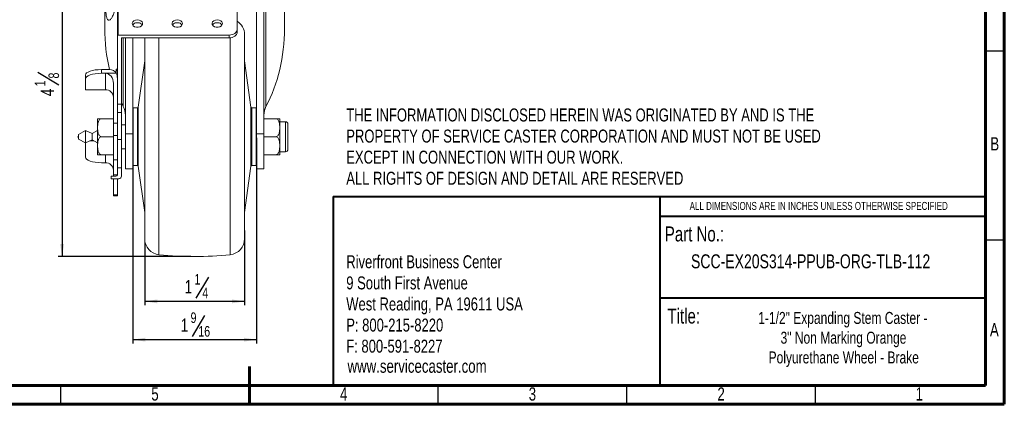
# Model space of a CAD drawing. Header units: inches. Extents: x 0.6 to 16.3, y 0.2 to 11.5.
# Tile 7 of 16: x 6.1 to 16.3, y 0.2 to 4.2. Entities that reach past the tile are written whole.
import ezdxf

# ---------------------------------------------------------------- set-up
doc = ezdxf.new("R2010")
doc.units = ezdxf.units.IN
doc.header["$MEASUREMENT"] = 0
doc.layers.add('FORMAT', color=7, linetype='Continuous')
doc.styles.add('SLDTEXTSTYLE0', font='TXT', dxfattribs={"width": 0.75})
doc.dimstyles.new('SLDDIMSTYLE0', dxfattribs={"dimtxt": 0.137795, "dimasz": 0.13, "dimexe": 0, "dimexo": 0.0625, "dimgap": 0.034449, "dimtad": 1, "dimdec": 6, "dimlfac": 1.2, "dimrnd": 1e-09, "dimzin": 12, "dimdsep": 46, "dimlunit": 5, "dimtxsty": 'SLDTEXTSTYLE0', "dimsah": 1, "dimcen": 0.09, "dimadec": 0, "dimazin": 3, "dimtfac": 1, "dimtofl": 0, "dimtmove": 0, "dimatfit": 3, "dimfxl": 0, "dimfrac": 2, "dimtolj": 1, "dimtzin": 12, "dimarcsym": 0})

# ---------------------------------------------------------------- blocks, each defined once
blk = doc.blocks.new('SW_NOTE_0')
at = {"layer": 'FORMAT', "color": 0, "char_height": 0.13542, "attachment_point": 1, "style": 'SLDTEXTSTYLE0'}
for s, insert in [('Riverfront Business Center', (0, 0.175)), ('9 South First Avenue', (0, -0.045)), ('West Reading, PA 19611 USA', (0, -0.265)), ('P: 800-215-8220', (0, -0.485)), ('F: 800-591-8227', (0, -0.705))]:
    blk.add_mtext(s, dxfattribs=dict(at, insert=insert))
blk = doc.blocks.new('SW_NOTE_1')
at = {"layer": 'FORMAT', "color": 0, "char_height": 0.125, "attachment_point": 2, "style": 'SLDTEXTSTYLE0'}
for s, insert in [('1-1/2" Expanding Stem Caster -', (1.229, 0.161)), ('3" Non Marking Orange', (1.235, -0.045)), ('Polyurethane Wheel - Brake', (1.238, -0.251))]:
    blk.add_mtext(s, dxfattribs=dict(at, insert=insert))
blk = doc.blocks.new('SW_NOTE_2')
at = {"layer": 'FORMAT', "color": 0, "char_height": 0.13542, "attachment_point": 1, "style": 'SLDTEXTSTYLE0'}
for s, insert in [('THE INFORMATION DISCLOSED HEREIN WAS ORIGINATED BY AND IS THE', (0, 0.175)), ('PROPERTY OF SERVICE CASTER CORPORATION AND MUST NOT BE USED', (0, -0.045)), ('EXCEPT IN CONNECTION WITH OUR WORK.', (0, -0.265)), ('ALL RIGHTS OF DESIGN AND DETAIL ARE RESERVED', (0, -0.485))]:
    blk.add_mtext(s, dxfattribs=dict(at, insert=insert))
blk = doc.blocks.new('_D_2')
at = {"layer": 'FORMAT'}
for p, q in [((8.413, 2.01), (8.413, 1.231)), ((7.372, 1.883), (7.372, 1.231)), ((8.038, 1.523), (7.906, 1.303)), ((8.413, 1.27), (7.372, 1.27))]:
    blk.add_line(p, q, dxfattribs=at)
for points in [[(7.372, 1.27), (7.502, 1.25), (7.502, 1.29)], [(8.413, 1.27), (8.283, 1.29), (8.283, 1.25)]]:
    blk.add_solid(points, dxfattribs=at)
at = {"layer": 'FORMAT', "attachment_point": 1, "style": 'SLDTEXTSTYLE0'}
for s, insert, char_height in [('1', (7.891, 1.555), 0.11), ('1', (7.789, 1.492), 0.138), ('4', (7.972, 1.413), 0.11)]:
    blk.add_mtext(s, dxfattribs=dict(at, insert=insert, char_height=char_height))
blk = doc.blocks.new('_D_3')
at = {"layer": 'FORMAT'}
for p, q in [((7.248, 2.977), (7.248, 0.831)), ((8.537, 2.977), (8.537, 0.831)), ((7.997, 1.124), (7.865, 0.903)), ((7.248, 0.871), (8.537, 0.871))]:
    blk.add_line(p, q, dxfattribs=at)
for points in [[(7.248, 0.871), (7.378, 0.851), (7.378, 0.891)], [(8.537, 0.871), (8.407, 0.891), (8.407, 0.851)]]:
    blk.add_solid(points, dxfattribs=at)
at = {"layer": 'FORMAT', "attachment_point": 1, "style": 'SLDTEXTSTYLE0'}
for s, insert, char_height in [('9', (7.85, 1.155), 0.11), ('1', (7.748, 1.092), 0.138), ('16', (7.931, 1.013), 0.1102)]:
    blk.add_mtext(s, dxfattribs=dict(at, insert=insert, char_height=char_height))
blk = doc.blocks.new('_D_4')
at = {"layer": 'FORMAT'}
for p, q in [((7.124, 5.174), (6.47, 5.174)), ((6.51, 5.174), (6.51, 1.737)), ((6.257, 3.66), (6.477, 3.527)), ((7.853, 1.737), (6.47, 1.737))]:
    blk.add_line(p, q, dxfattribs=at)
for points in [[(6.51, 5.174), (6.49, 5.044), (6.53, 5.044)], [(6.51, 1.737), (6.53, 1.867), (6.49, 1.867)]]:
    blk.add_solid(points, dxfattribs=at)
at = {"layer": 'FORMAT', "attachment_point": 1, "rotation": 90, "style": 'SLDTEXTSTYLE0'}
for s, insert, char_height in [('8', (6.368, 3.594), 0.11), ('1', (6.225, 3.512), 0.11), ('4', (6.288, 3.41), 0.138)]:
    blk.add_mtext(s, dxfattribs=dict(at, insert=insert, char_height=char_height))

msp = doc.modelspace()

# ---------------------------------------------------------------- linework, layer by layer
at = {"color": 7, "linetype": 'Continuous', "lineweight": 60}
for p, q in [((16.33858268, 11.49606299), (16.33858268, 0.19685039)), ((16.14173228, 11.2992126), (16.14173228, 0.39370079)), ((16.14173228, 2.56889764), (16.14173228, 0.39370079)), ((8.46456693, 0.19685039), (8.46456693, 0.59055118)), ((16.14173228, 0.39370079), (0.78740157, 0.39370079)), ((16.14173228, 0.39370079), (8.77165354, 0.39370079)), ((16.33858268, 0.19685039), (0.59055118, 0.19685039))]:
    msp.add_line(p, q, dxfattribs=at)
at = {"color": 7, "linetype": 'Continuous', "lineweight": 15}
for p, q in [((6.95499038, 4.79949026), (6.95499038, 4.11664357)), ((8.61499037, 3.016042), (8.61499037, 4.7578236)), ((8.63649036, 4.7578236), (8.63649036, 3.30201034)), ((8.82999034, 4.11664357), (8.82999034, 4.79949026)), ((8.53686536, 3.016042), (8.53686536, 4.72136525)), ((7.08665703, 4.04103118), (7.08665703, 4.30307895)), ((7.09499035, 4.30889129), (7.09499035, 4.0468792)), ((8.33665704, 4.10659727), (8.33665704, 4.30889129)), ((7.08665703, 3.59604232), (7.08665703, 4.04103118)), ((7.09499035, 4.0468792), (8.25332368, 4.0468792)), ((7.12832369, 3.32569796), (7.12832369, 4.01179083)), ((8.25332368, 4.01763885), (7.13665701, 4.01763885)), ((7.16999035, 4.01763885), (7.16999035, 3.016042)), ((7.24811536, 4.01763885), (7.24811536, 3.016042)), ((7.37165701, 3.06897999), (7.37165701, 4.01763885)), ((8.25332368, 4.01763885), (8.25332368, 4.0468792)), ((8.33665704, 4.10659727), (8.33665704, 4.07735692)), ((8.41332371, 4.05139673), (8.41332371, 3.06897999)), ((7.37165701, 3.77865683), (7.30494187, 3.29543388)), ((8.48003886, 3.29543388), (8.41332371, 3.77865683)), ((6.75332372, 3.59102418), (6.75332372, 3.6301781)), ((6.91999037, 3.6871814), (6.91999037, 3.64802748)), ((6.91999037, 3.6871814), (7.0033237, 3.6871814)), ((6.91999037, 3.64802748), (6.96165704, 3.64802748)), ((6.96165704, 3.47701759), (6.96165704, 3.64802748)), ((6.96165704, 3.64802748), (7.07549246, 3.64802748)), ((7.07415701, 3.67884301), (7.07415701, 3.68973753)), ((7.07415701, 3.68973753), (7.08665703, 3.68973753)), ((7.07415701, 3.67884301), (7.08665703, 3.67884301)), ((7.07415701, 3.65012479), (7.07415701, 3.67884301)), ((7.08665703, 3.12817397), (7.08665703, 3.59604232)), ((6.75332372, 3.47701759), (6.75332372, 3.59102418)), ((7.04499036, 3.12817397), (7.04499036, 3.54405692)), ((6.96165704, 3.47701759), (6.75332372, 3.47701759)), ((7.08665703, 3.32569796), (7.12832369, 3.32569796)), ((7.12832369, 3.23853936), (7.12832369, 3.32569796)), ((7.29668683, 3.28824021), (7.24978202, 3.28824021)), ((8.5351987, 3.28824021), (8.48829389, 3.28824021)), ((7.08665703, 3.23853936), (7.12832369, 3.23853936)), ((7.12832369, 2.95790205), (7.12832369, 3.23853936)), ((6.87832371, 3.16182992), (6.87832371, 2.81215055)), ((6.91999037, 3.17449028), (7.04499036, 3.17449028)), ((7.04499036, 3.12817397), (7.08665703, 3.12817397)), ((7.04499036, 2.99991619), (7.04499036, 3.12817397)), ((7.08665703, 2.99991619), (7.08665703, 3.12817397)), ((7.16999035, 3.11199022), (7.12832369, 3.11199022)), ((8.73999036, 3.17449028), (8.61499037, 3.17449028)), ((8.78165702, 3.16182992), (8.78165702, 2.81215055)), ((8.83999039, 3.14324013), (8.78165702, 3.14324013)), ((8.86499035, 3.11824011), (8.86499035, 2.85574012)), ((6.75247502, 3.0518747), (6.68170037, 3.01129665)), ((6.68170037, 3.01129665), (6.68170037, 2.96268382)), ((6.82353151, 3.01936714), (6.75247502, 3.0518747)), ((6.75247502, 3.0518747), (6.75247502, 2.92210577)), ((6.87832371, 3.0518747), (6.82353151, 3.01936714)), ((6.82353151, 3.01936714), (6.82353151, 2.95461309)), ((6.91999037, 2.98699011), (7.04499036, 2.98699011)), ((7.04499036, 2.99991619), (7.08665703, 2.99991619)), ((7.04499036, 2.74563383), (7.04499036, 2.99991619)), ((7.08665703, 2.74563383), (7.08665703, 2.99991619)), ((7.16999035, 3.016042), (7.16999035, 2.65365681)), ((7.16999035, 3.016042), (7.24811536, 3.016042)), ((7.24811536, 3.016042), (7.24811536, 2.65365681)), ((7.37165701, 1.9225835), (7.37165701, 3.06897999)), ((8.41332371, 3.06897999), (8.41332371, 1.9225835)), ((8.53686536, 3.016042), (8.61499037, 3.016042)), ((8.53686536, 2.65365681), (8.53686536, 3.016042)), ((8.61499037, 2.65365681), (8.61499037, 3.016042)), ((8.73999036, 2.98699011), (8.61499037, 2.98699011)), ((6.68170037, 2.96268382), (6.75247502, 2.92210577)), ((6.75247502, 2.92210577), (6.82353151, 2.95461309)), ((6.75332372, 2.77311323), (6.75332372, 2.92249419)), ((6.80060227, 2.94412336), (6.84121246, 2.94412336)), ((6.82353151, 2.95461309), (6.87832371, 2.92210577)), ((7.08665703, 2.95790205), (7.12832369, 2.95790205)), ((7.12832369, 2.95790205), (7.12832369, 2.66315899)), ((6.91999037, 2.79949019), (7.04499036, 2.79949019)), ((7.12832369, 2.86199025), (7.16999035, 2.86199025)), ((8.73999036, 2.79949019), (8.61499037, 2.79949019)), ((8.78165702, 2.8307401), (8.83999039, 2.8307401)), ((6.96165704, 2.71610993), (6.91999037, 2.71610993)), ((7.04499036, 2.74563383), (7.08665703, 2.74563383)), ((7.04499036, 2.59122104), (7.04499036, 2.74563383)), ((7.08665703, 2.59122104), (7.08665703, 2.74563383)), ((7.24978202, 2.68574026), (7.29668683, 2.68574026)), ((7.30494187, 2.67854659), (7.37165701, 2.19532364)), ((8.41332371, 2.19532364), (8.48003886, 2.67854659)), ((8.48829389, 2.68574026), (8.5351987, 2.68574026)), ((7.01999034, 2.54949021), (7.01999034, 2.57449023)), ((7.01999034, 2.57449023), (7.06999038, 2.57449023)), ((7.04499036, 2.59122104), (7.08665703, 2.59122104)), ((7.04499036, 2.57449023), (7.04499036, 2.59122104)), ((7.12832369, 2.66315899), (7.08665703, 2.66315899)), ((7.08665703, 2.59122104), (7.08665703, 2.59115675)), ((7.12832369, 2.66315899), (7.12832369, 2.57449023)), ((7.16999035, 2.65365681), (7.24811536, 2.65365681)), ((8.53686536, 2.65365681), (8.61499037, 2.65365681)), ((7.01999034, 2.54949021), (7.10332367, 2.54949021)), ((7.04499036, 2.38157471), (7.04499036, 2.54949021)), ((7.08665703, 2.38157471), (7.08665703, 2.54949021)), ((7.04499036, 2.38157471), (7.08665703, 2.38157471)), ((7.04499036, 2.37152351), (7.04499036, 2.38157471)), ((7.04499036, 2.37152351), (7.08665703, 2.37152351)), ((7.08665703, 2.38157471), (7.08665703, 2.37152351))]:
    msp.add_line(p, q, dxfattribs=at)
at = {"color": 8, "linetype": 'Continuous', "lineweight": 15}
for p, q in [((7.14849037, 3.30201034), (7.14849037, 4.01763885)), ((7.52056101, 4.01763885), (7.52056101, 1.75686626)), ((8.26441971, 3.08174473), (8.26441971, 4.01817051)), ((7.24978202, 3.28824021), (7.24978202, 2.68574026)), ((7.29668683, 3.01019496), (7.29668683, 3.28824021)), ((7.30494187, 3.29543388), (7.30494187, 2.67854659)), ((8.48003886, 3.0107491), (8.48003886, 3.29543388)), ((8.48829389, 3.28824021), (8.48829389, 3.01019496)), ((8.5351987, 3.01019496), (8.5351987, 3.28824021)), ((8.26441971, 1.75686626), (8.26441971, 3.08174473)), ((8.83999039, 2.8307401), (8.83999039, 3.14324013)), ((7.29668683, 2.68574026), (7.29668683, 3.01019496)), ((8.48003886, 2.67854659), (8.48003886, 3.0107491)), ((8.48829389, 3.01019496), (8.48829389, 2.68574026)), ((8.5351987, 2.68574026), (8.5351987, 3.01019496)), ((6.96165704, 2.71610993), (6.96165704, 2.79949019))]:
    msp.add_line(p, q, dxfattribs=at)
at = {"color": 7, "linetype": 'Continuous', "lineweight": 30}
for p, q in [((16.33858268, 3.87795276), (16.14173228, 3.87795276)), ((16.33858268, 1.90944882), (16.14173228, 1.90944882)), ((6.49606299, 0.19685039), (6.49606299, 0.39370079)), ((10.43307087, 0.19685039), (10.43307087, 0.39370079)), ((12.4015748, 0.19685039), (12.4015748, 0.39370079)), ((14.37007874, 0.19685039), (14.37007874, 0.39370079))]:
    msp.add_line(p, q, dxfattribs=at)
at = {"color": 7, "linetype": 'Continuous', "lineweight": 40}
for p, q in [((9.33591247, 2.36343871), (16.14173228, 2.36343871)), ((9.33591247, 2.36343871), (9.33591247, 0.39370079)), ((12.74360818, 2.36343871), (12.74360818, 0.39370079)), ((12.74360818, 2.1586001), (16.14173228, 2.1586001)), ((12.74360818, 1.30774736), (16.14173228, 1.30774736))]:
    msp.add_line(p, q, dxfattribs=at)
at = {"color": 7, "linetype": 'Continuous', "lineweight": 15, "flags": 128}
for points in [[(7.29499034, 4.20512924), (7.27542309, 4.20250809), (7.25849851, 4.1949986), (7.24650235, 4.18361496), (7.24105479, 4.16989469), (7.24289146, 4.15569068), (7.25176445, 4.14292129), (7.26647531, 4.13331107), (7.28503729, 4.128158), (7.30494345, 4.128158), (7.32350543, 4.13331107), (7.3382163, 4.14292129), (7.34708922, 4.15569068), (7.34892596, 4.16989469), (7.34347839, 4.18361496), (7.33148224, 4.1949986), (7.31455765, 4.20250809), (7.29499034, 4.20512924)], [(7.71165703, 4.20512924), (7.69208977, 4.20250809), (7.67516518, 4.1949986), (7.66316901, 4.18361496), (7.65772143, 4.16989469), (7.65955814, 4.15569068), (7.66843109, 4.14292129), (7.68314196, 4.13331107), (7.70170394, 4.128158), (7.72161013, 4.128158), (7.7401721, 4.13331107), (7.75488296, 4.14292129), (7.76375591, 4.15569068), (7.76559263, 4.16989469), (7.76014504, 4.18361496), (7.74814888, 4.1949986), (7.73122428, 4.20250809), (7.71165703, 4.20512924)], [(8.12832369, 4.20512924), (8.10875643, 4.20250809), (8.09183185, 4.1949986), (8.07983569, 4.18361496), (8.07438809, 4.16989469), (8.0762248, 4.15569068), (8.08509775, 4.14292129), (8.09980862, 4.13331107), (8.1183706, 4.128158), (8.13827679, 4.128158), (8.15683876, 4.13331107), (8.17154962, 4.14292129), (8.18042258, 4.15569068), (8.18225931, 4.16989469), (8.17681172, 4.18361496), (8.16481553, 4.1949986), (8.14789096, 4.20250809), (8.12832369, 4.20512924)], [(6.75332372, 3.6301781), (6.75652615, 3.64129898), (6.76601049, 3.65199232), (6.78141214, 3.66184747), (6.8021392, 3.67048555), (6.82739528, 3.6775746), (6.85620981, 3.68284232), (6.8874753, 3.68608606), (6.91999037, 3.6871814)], [(6.91999037, 3.64802748), (6.8874753, 3.64693238), (6.85620981, 3.64368839), (6.82739528, 3.63842068), (6.8021392, 3.63133162), (6.78141214, 3.62269355), (6.76601049, 3.61283839), (6.75652615, 3.60214505), (6.75332372, 3.59102418)], [(7.24978202, 3.28824021), (7.2481563, 3.2880801), (7.24811536, 3.28807179)], [(8.53686536, 3.28807179), (8.53682442, 3.2880801), (8.5351987, 3.28824021)], [(6.75332372, 2.77311323), (6.75652615, 2.7619926), (6.76601049, 2.75129901), (6.78141214, 2.74144386), (6.8021392, 2.73280578), (6.82739528, 2.72571673), (6.85620981, 2.72044901), (6.8874753, 2.71720527), (6.91999037, 2.71610993)], [(7.24811536, 2.68590868), (7.2481563, 2.68590037), (7.24978202, 2.68574026)], [(8.5351987, 2.68574026), (8.53682442, 2.68590037), (8.53686536, 2.68590868)]]:
    msp.add_lwpolyline(points, dxfattribs=at)
at = {"color": 7, "linetype": 'Continuous', "lineweight": 15}
for centre, radius, start, end in [((8.24665703, 4.05139678), 0.16666667, 0, 57.316361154), ((7.00424357, 3.60278899), 0.08439742, 32.412932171, 90.624494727), ((6.96409381, 3.39611615), 0.08093812, 1.836300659, 91.725239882), ((7.29668684, 3.29657354), 0.00833333, 270, 352.13927414), ((8.48829388, 3.29657354), 0.00833333, 187.86072586, 270), ((6.91999036, 3.16182989), 0.04166667, 162.299430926, 180), ((8.73999036, 3.16182989), 0.04166667, 0, 17.718525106), ((8.83999036, 3.11824021), 0.025, 0, 90), ((6.68170035, 2.98699021), 0.00599867, 90, 270), ((6.91999036, 2.81215052), 0.04166667, 180, 197.718525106), ((8.73999036, 2.81215052), 0.04166667, 342.299430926, 0), ((8.83999036, 2.85574021), 0.025, 270, 0), ((6.96409428, 2.635209), 0.08093764, 1.836132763, 91.725586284), ((7.29668684, 2.67740687), 0.00833333, 7.86072586, 90), ((8.48829388, 2.67740687), 0.00833333, 90, 172.13927414), ((7.06999036, 2.59115687), 0.01666667, 270, 0), ((7.10332369, 2.57449021), 0.025, 270, 0), ((7.53832369, 1.92258363), 0.16666667, 180, 263.882017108), ((8.24665703, 1.92258363), 0.16666667, 276.117982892, 0), ((7.89249036, 5.22678937), 3.48979917, 263.882017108, 276.117982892)]:
    msp.add_arc(centre, radius, start, end, dxfattribs=at)
for centre, major_axis, ratio, start_param, end_param in [((7.89249036, 4.11664357), (0, 1.33888876), 0.7002075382, 1.5707963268, 1.8973347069), ((7.89249036, 4.11664357), (0, 1.33888876), 0.7002075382, 4.0582958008, 4.7123889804), ((7.09499036, 4.04103112), (0.00833333, 0), 0.7017673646, 1.5707963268, 3.1415926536), ((7.13665703, 4.01179081), (0.00833333, 0), 0.7017673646, 1.5707963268, 3.1415926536), ((8.25332369, 4.10659724), (0.08333333, 0), 0.7166166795, 4.7123889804, 6.2831853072), ((8.25332369, 4.07735693), (0.08333333, 0), 0.7166166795, 4.7123889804, 6.2831853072), ((6.96165703, 3.54405683), (0, 0.10397075), 0.8015075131, 4.7123889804, 6.2831853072), ((7.00332369, 3.59604221), (0, 0.10397075), 0.8015075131, 4.7123889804, 5.235987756), ((7.89249036, 4.11664357), (0, 1.33888876), 0.7002075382, 2.1886716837, 2.2248895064), ((7.06582369, 3.21149551), (0, 0.14876542), 0.7002075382, 4.7123889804, 5.36648216), ((8.71915703, 3.21149551), (0, 0.14876542), 0.7002075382, 0.9167031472, 1.5707963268)]:
    msp.add_ellipse(centre, major_axis=major_axis, ratio=ratio, start_param=start_param, end_param=end_param, dxfattribs=at)
for points, knots in [([(6.98139126, 4.48995374), (6.98533725, 4.49691007), (6.98988459, 4.50079905), (7.00035709, 4.50276918), (7.00601033, 4.50079542), (7.01799959, 4.49121363), (7.02404538, 4.4838491), (7.0358841, 4.46389071), (7.04137347, 4.45180207), (7.04846692, 4.43031795), (7.05059725, 4.42268433), (7.05421442, 4.40682232), (7.05571968, 4.3985415), (7.05801795, 4.38121482), (7.0587846, 4.37229565), (7.05948186, 4.35449547), (7.05942346, 4.34551879), (7.05845807, 4.32749138), (7.05756842, 4.31873161), (7.05505955, 4.30168484), (7.05341826, 4.29332065), (7.04957148, 4.27755782), (7.04737281, 4.27014012), (7.04251786, 4.25617705), (7.03985269, 4.24963148), (7.03432565, 4.23782221), (7.03144274, 4.23249289), (7.02550203, 4.22296319), (7.02245743, 4.21879699), (7.0164436, 4.21185476), (7.01344999, 4.20903832), (7.00752308, 4.20474342), (7.0045961, 4.20328475), (6.99903067, 4.20184504), (6.99636438, 4.20184073), (6.99126695, 4.20331865), (6.98882821, 4.20482635), (6.98436152, 4.20927891), (6.98230749, 4.21222317), (6.97852305, 4.21959277), (6.97678547, 4.22406478), (6.97372604, 4.23419387), (6.97238442, 4.23987598), (6.97001618, 4.25249939), (6.96898972, 4.25948112), (6.96727477, 4.27416462), (6.96657269, 4.28192669), (6.9654251, 4.29830717), (6.96498471, 4.30690153), (6.964355, 4.32426147), (6.96415943, 4.33310961), (6.96399214, 4.35115217), (6.9640233, 4.36020318), (6.96445375, 4.3868704), (6.96519036, 4.40444296), (6.9664984, 4.42054924)], [0, 0, 0, 0, 0.0625, 0.0625, 0.125, 0.125, 0.1875, 0.1875, 0.25, 0.25, 0.28125, 0.28125, 0.3125, 0.3125, 0.34375, 0.34375, 0.375, 0.375, 0.40625, 0.40625, 0.4375, 0.4375, 0.46875, 0.46875, 0.5, 0.5, 0.53125, 0.53125, 0.5625, 0.5625, 0.59375, 0.59375, 0.625, 0.625, 0.65625, 0.65625, 0.6875, 0.6875, 0.71875, 0.71875, 0.75, 0.75, 0.78125, 0.78125, 0.8125, 0.8125, 0.84375, 0.84375, 0.875, 0.875, 0.90625, 0.90625, 0.9375, 0.9375, 1, 1, 1, 1]), ([(7.34484519, 4.15230981), (7.34143195, 4.15670645), (7.33454962, 4.1655717), (7.31616928, 4.17401689), (7.2949906, 4.17709609), (7.2738105, 4.17401739), (7.25540678, 4.165557), (7.24851067, 4.15667059), (7.24508276, 4.15225334)], [0, 0, 0, 0, 0.1647440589, 0.3321842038, 0.4996244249, 0.6670641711, 0.834504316, 1, 1, 1, 1]), ([(7.76151188, 4.15230981), (7.75809863, 4.15670645), (7.75121628, 4.1655717), (7.73283594, 4.17401689), (7.71165727, 4.1770961), (7.69047718, 4.17401738), (7.67207343, 4.16555701), (7.66517732, 4.15667059), (7.6617494, 4.15225334)], [0, 0, 0, 0, 0.1647441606, 0.3321843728, 0.4996242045, 0.6670640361, 0.834504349, 1, 1, 1, 1]), ([(8.17817854, 4.15230981), (8.17476529, 4.15670645), (8.16788294, 4.1655717), (8.14950259, 4.17401688), (8.12832393, 4.1770961), (8.10714384, 4.17401739), (8.08874011, 4.165557), (8.08184399, 4.15667059), (8.07841606, 4.15225334)], [0, 0, 0, 0, 0.16474416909, 0.33218449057, 0.49962421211, 0.66706405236, 0.8345042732, 1, 1, 1, 1]), ([(6.91999036, 3.17449021), (6.91467998, 3.17449021), (6.90961027, 3.17265632), (6.90127879, 3.16706976), (6.89798919, 3.16344031), (6.89265823, 3.15567415), (6.89060576, 3.15152296), (6.88724142, 3.14291906), (6.88597399, 3.13856443), (6.88291657, 3.12540595), (6.88185526, 3.11650954), (6.88053577, 3.09861472), (6.8802915, 3.08961504), (6.88029586, 3.07165144), (6.88054357, 3.06266035), (6.88188035, 3.0447328), (6.88296599, 3.03575333), (6.88606041, 3.02260128), (6.88733922, 3.01827205), (6.89068788, 3.00978879), (6.89276878, 3.00560887), (6.8981266, 2.99787799), (6.90138635, 2.99431552), (6.90970185, 2.98878624), (6.91471955, 2.98699021), (6.91999036, 2.98699021)], [0, 0, 0, 0, 0.0625, 0.0625, 0.125, 0.125, 0.1875, 0.1875, 0.25, 0.25, 0.375, 0.375, 0.5, 0.5, 0.625, 0.625, 0.75, 0.75, 0.8125, 0.8125, 0.875, 0.875, 0.9375, 0.9375, 1, 1, 1, 1]), ([(6.88029367, 3.17449021), (6.88029356, 3.17449021), (6.88053881, 3.17449021), (6.88185719, 3.17449021), (6.88291441, 3.17449021), (6.88701718, 3.17449021), (6.89001421, 3.17449021), (6.89672025, 3.17449021), (6.898204, 3.17449021), (6.90155369, 3.17449021), (6.90343685, 3.17449021), (6.90756519, 3.17449021), (6.90986681, 3.17449021), (6.9147508, 3.17449021), (6.91738521, 3.17449021), (6.91999036, 3.17449021)], [0, 0, 0, 0, 0.25, 0.25, 0.5, 0.5, 0.75, 0.75, 0.8125, 0.8125, 0.875, 0.875, 0.9375, 0.9375, 1, 1, 1, 1]), ([(8.7796864, 3.17449028), (8.77951075, 3.17449028), (8.77915742, 3.17449028), (8.77531512, 3.17449028), (8.76751509, 3.17449028), (8.75900911, 3.17449028), (8.75094468, 3.17449028), (8.74448685, 3.17449028), (8.74097949, 3.17449028), (8.73999036, 3.17449028)], [0, 0, 0, 0, 0.2796453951, 0.5625355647, 0.7341888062, 0.839241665, 0.915497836, 0.9761691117, 1, 1, 1, 1]), ([(8.73999036, 3.17449021), (8.74530074, 3.17449021), (8.75037046, 3.17265632), (8.75870193, 3.16706976), (8.76199154, 3.16344031), (8.76732249, 3.15567415), (8.76937497, 3.15152296), (8.7727393, 3.14291906), (8.77400673, 3.13856443), (8.77706415, 3.12540595), (8.77812546, 3.11650954), (8.77944495, 3.09861472), (8.77968922, 3.08961504), (8.77968486, 3.07165144), (8.77943716, 3.06266035), (8.77810038, 3.0447328), (8.77701474, 3.03575333), (8.77392031, 3.02260128), (8.7726415, 3.01827205), (8.76929284, 3.00978879), (8.76721194, 3.00560887), (8.76185412, 2.99787799), (8.75859437, 2.99431552), (8.75027887, 2.98878624), (8.74526117, 2.98699021), (8.73999036, 2.98699021)], [0, 0, 0, 0, 0.0625, 0.0625, 0.125, 0.125, 0.1875, 0.1875, 0.25, 0.25, 0.375, 0.375, 0.5, 0.5, 0.625, 0.625, 0.75, 0.75, 0.8125, 0.8125, 0.875, 0.875, 0.9375, 0.9375, 1, 1, 1, 1]), ([(6.91999036, 2.98699021), (6.91467998, 2.98699021), (6.90961027, 2.98515632), (6.90127879, 2.97956976), (6.89798919, 2.97594031), (6.89265823, 2.96817415), (6.89060576, 2.96402296), (6.88724142, 2.95541906), (6.88597399, 2.95106443), (6.88291657, 2.93790595), (6.88185526, 2.92900954), (6.88053577, 2.91111472), (6.8802915, 2.90211504), (6.88029586, 2.88415144), (6.88054357, 2.87516035), (6.88188035, 2.8572328), (6.88296599, 2.84825333), (6.88606041, 2.83510128), (6.88733922, 2.83077205), (6.89068788, 2.82228879), (6.89276878, 2.81810887), (6.8981266, 2.81037799), (6.90138635, 2.80681552), (6.90970185, 2.80128624), (6.91471955, 2.79949021), (6.91999036, 2.79949021)], [0, 0, 0, 0, 0.0625, 0.0625, 0.125, 0.125, 0.1875, 0.1875, 0.25, 0.25, 0.375, 0.375, 0.5, 0.5, 0.625, 0.625, 0.75, 0.75, 0.8125, 0.8125, 0.875, 0.875, 0.9375, 0.9375, 1, 1, 1, 1]), ([(8.73999036, 2.98699021), (8.74530074, 2.98699021), (8.75037046, 2.98515632), (8.75870193, 2.97956976), (8.76199154, 2.97594031), (8.76732249, 2.96817415), (8.76937497, 2.96402296), (8.7727393, 2.95541906), (8.77400673, 2.95106443), (8.77706415, 2.93790595), (8.77812546, 2.92900954), (8.77944495, 2.91111472), (8.77968922, 2.90211504), (8.77968486, 2.88415144), (8.77943716, 2.87516035), (8.77810038, 2.8572328), (8.77701474, 2.84825333), (8.77392031, 2.83510128), (8.7726415, 2.83077205), (8.76929284, 2.82228879), (8.76721194, 2.81810887), (8.76185412, 2.81037799), (8.75859437, 2.80681552), (8.75027887, 2.80128624), (8.74526117, 2.79949021), (8.73999036, 2.79949021)], [0, 0, 0, 0, 0.0625, 0.0625, 0.125, 0.125, 0.1875, 0.1875, 0.25, 0.25, 0.375, 0.375, 0.5, 0.5, 0.625, 0.625, 0.75, 0.75, 0.8125, 0.8125, 0.875, 0.875, 0.9375, 0.9375, 1, 1, 1, 1]), ([(6.91999037, 2.79949019), (6.91944563, 2.79949019), (6.91653384, 2.79949019), (6.91063045, 2.79949019), (6.902193, 2.79949019), (6.89247868, 2.79949019), (6.88453901, 2.79949019), (6.8810592, 2.79949019), (6.87989849, 2.79949019), (6.88029411, 2.79949019), (6.88029434, 2.79949019)], [0, 0, 0, 0, 0.01313084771, 0.07018712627, 0.14397288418, 0.25394454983, 0.45344172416, 0.72429058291, 0.99984377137, 1, 1, 1, 1]), ([(8.73999036, 2.79949021), (8.74261334, 2.79949021), (8.74522948, 2.79949021), (8.75015248, 2.79949021), (8.75242559, 2.79949021), (8.756569, 2.79949021), (8.75844762, 2.79949021), (8.76178507, 2.79949021), (8.76326977, 2.79949021), (8.76730393, 2.79949021), (8.76934671, 2.79949021), (8.77268713, 2.79949021), (8.77397952, 2.79949021), (8.77706347, 2.79949021), (8.77812165, 2.79949021), (8.77944153, 2.79949021), (8.77968695, 2.79949021), (8.77968705, 2.79949021)], [0, 0, 0, 0, 0.0625, 0.0625, 0.125, 0.125, 0.1875, 0.1875, 0.25, 0.25, 0.375, 0.375, 0.5, 0.5, 0.75, 0.75, 1, 1, 1, 1])]:
    msp.add_open_spline(points, degree=3, knots=knots, dxfattribs=at)

# ---------------------------------------------------------------- block references
at = {"layer": 'FORMAT'}
for name, p in [('SW_NOTE_2', (9.47398463, 3.10651057)), ('SW_NOTE_0', (9.47398463, 1.57569456)), ('SW_NOTE_1', (13.42573213, 0.99900665))]:
    msp.add_blockref(name, p, dxfattribs=at)

# ---------------------------------------------------------------- texts
at = {"color": 7, "linetype": 'Continuous', "lineweight": 0, "char_height": 0.13779528, "attachment_point": 2, "style": 'SLDTEXTSTYLE0'}
for s, insert in [('B', (16.23910488, 2.98185337)), ('A', (16.23465524, 1.04287699)), ('5', (7.47892744, 0.37358565)), ('4', (9.44743137, 0.37358565)), ('3', (11.41593531, 0.37358565)), ('2', (13.38443925, 0.37358565)), ('1', (15.45136838, 0.37358565))]:
    msp.add_mtext(s, dxfattribs=dict(at, insert=insert))
at = {"layer": 'FORMAT', "style": 'SLDTEXTSTYLE0'}
for s, insert, char_height, attachment_point in [('ALL DIMENSIONS ARE IN INCHES UNLESS OTHERWISE SPECIFIED', (14.40277655, 2.30707718), 0.0833333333, 2), ('Part No.:', (12.79701821, 2.05106657), 0.15625, 1), ('SCC-EX20S314-PPUB-ORG-TLB-112', (14.31807806, 1.76061647), 0.1458333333, 2), ('Title:', (12.82499383, 1.19534505), 0.15625, 1), ('www.servicecaster.com', (9.48717648, 0.66345164), 0.1377952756, 1)]:
    msp.add_mtext(s, dxfattribs=dict(at, insert=insert, char_height=char_height, attachment_point=attachment_point))

# ---------------------------------------------------------------- dimensions: what is measured, and where the dimension line sits
at = {"layer": 'FORMAT'}
dim = msp.add_linear_dim(base=(6.50962291, 1.73699021), p1=(7.16332369, 5.17449021), p2=(7.89249036, 1.73699021), angle=90, dimstyle='SLDDIMSTYLE0', dxfattribs=at)
dim.commit()
dim.dimension.update_dxf_attribs({"geometry": '_D_4', "text_midpoint": (6.50962291, 3.54263676), "dimtype": 160})
for base, p1, p2, picture, middle in [((8.53686536, 0.87084847), (7.24811536, 3.01604212), (8.53686536, 3.01604212), '_D_3', (7.92114437, 0.87084847)), ((7.37165703, 1.2704836), (8.41332369, 2.04949021), (7.37165703, 1.92258363), '_D_2', (7.92114437, 1.2704836))]:
    dim = msp.add_linear_dim(base=base, p1=p1, p2=p2, dimstyle='SLDDIMSTYLE0', dxfattribs=at)
    dim.commit()
    dim.dimension.update_dxf_attribs({"geometry": picture, "text_midpoint": middle, "dimtype": 160})

doc.saveas('drawing.dxf')
